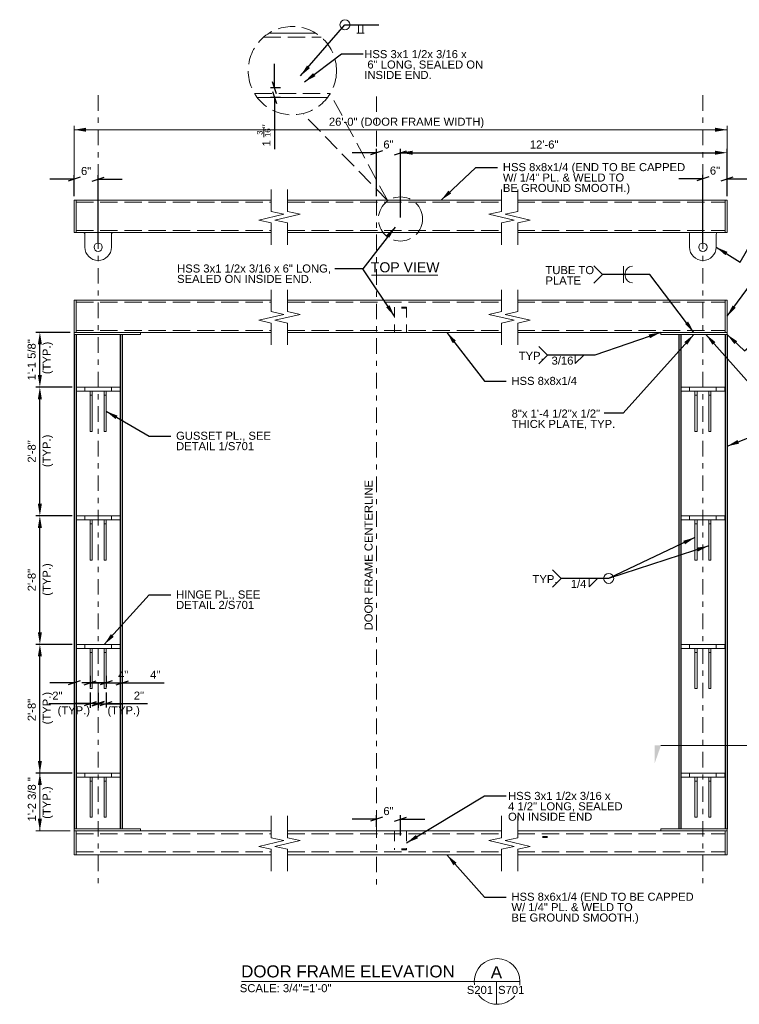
# Model space of a CAD drawing. Header units: inches. Extents: x 426 to 867, y -170 to 92.
# Tile 1 of 3: x 426 to 605, y -153 to 92. Entities that reach past the tile are written whole.
import ezdxf
from ezdxf.enums import TextEntityAlignment as Align

# ---------------------------------------------------------------- set-up
doc = ezdxf.new("R2010")
doc.units = ezdxf.units.IN
doc.header["$LTSCALE"] = 12
doc.header["$MEASUREMENT"] = 0
for name, pattern in [('DGN Style 2', [0.358262, 0.214957, -0.143305]), ('DGN Style 3', [0.501567, 0.358262, -0.143305]), ('DGN Style 5', [0.250784, 0.107479, -0.143305]), ('DGN Style 7', [0.716525, 0.322436, -0.143305, 0.107479, -0.143305])]:
    doc.linetypes.add(name, pattern=pattern)
for name, color, linetype, lineweight in [('G-ANN-TTLB', 7, 'Continuous', 0), ('G-ANNO-DIM', 1, 'Continuous', 0), ('G-ANNO-TEXT', 7, 'Continuous', 0), ('G-GRID-EXTR', 5, 'DGN Style 7', 0), ('S-BEAM-PRIM', 214, 'Continuous', 13), ('S-COLS-PRIM', 3, 'Continuous', 30), ('S-FSTN-MISC', 12, 'Continuous', 13)]:
    doc.layers.add(name, color=color, linetype=linetype, lineweight=lineweight)
doc.styles.add("1 2 1'-0", font='arial.ttf', dxfattribs={"height": 3})
doc.styles.add("3 4 1'-0", font='arial.ttf', dxfattribs={"height": 2})
doc.dimstyles.new("3 4 1'-0", dxfattribs={"dimtxt": 2, "dimasz": 3, "dimexe": 1, "dimexo": 1, "dimgap": 1, "dimtad": 1, "dimdec": 4, "dimzin": 11, "dimdsep": 46, "dimlunit": 4, "dimtxsty": "3 4 1'-0", "dimcen": 0.09, "dimadec": 4, "dimazin": 3, "dimtfac": 1, "dimtdec": 4, "dimtofl": 0, "dimtmove": 0, "dimatfit": 3, "dimfxl": 1, "dimfrac": 2, "dimtzin": 11, "dimarcsym": 0})

# ---------------------------------------------------------------- blocks, each defined once
blk = doc.blocks.new('BREAK LINE')
at = {"layer": 'G-ANNO-TEXT', "flags": 128}
blk.add_lwpolyline([(8.36, 9.2), (8.36, 8.47), (8.36, 6.43), (9.96, 6.07), (6.76, 5.34), (8.36, 4.97), (8.36, 2.2)], dxfattribs=at)
blk = doc.blocks.new('*U5')
at = {"layer": 'G-ANNO-TEXT'}
for p, q in [((-3.31, 3, 0), (-3.31, -0.19, 0)), ((3.31, 3, 0), (3.31, -0.19, 0))]:
    blk.add_line(p, q, dxfattribs=at)
blk.add_circle((0, -0.19, 0), 1.03, dxfattribs=at)
at = {"layer": 'G-ANNO-TEXT', "extrusion": (0, 0, -1)}
for centre, radius, start, end in [((3.81, 3, 0), 0.5, 90, 180), ((-3.81, 3, 0), 0.5, 0, 90), ((0, -0.19, 0), 3.31, 180, 0)]:
    blk.add_arc(centre, radius, start, end, dxfattribs=at)
blk = doc.blocks.new('*D7')
at = {"layer": 'Defpoints', "color": 0, "lineweight": 0, "transparency": 16777216}
for p in [(430.65, -63.39), (439.71, -63.39), (439.71, -95.39)]:
    blk.add_point(p, dxfattribs=at)
at = {"layer": 'G-ANNO-DIM', "color": 0, "lineweight": -2, "transparency": 16777216}
for p, q in [((438.71, -63.39), (429.65, -63.39)), ((430.65, -92.39), (430.65, -66.39)), ((438.71, -95.39), (429.65, -95.39))]:
    blk.add_line(p, q, dxfattribs=at)
at = {"layer": 'G-ANNO-DIM', "color": 0, "lineweight": 0, "transparency": 16777216}
for points in [[(430.15, -66.39), (431.15, -66.39), (430.65, -63.39)], [(430.15, -92.39), (431.15, -92.39), (430.65, -95.39)]]:
    blk.add_solid(points, dxfattribs=at)
at = {"layer": 'G-ANNO-DIM', "color": 0, "transparency": 16777216, "insert": (428.63, -79.7), "char_height": 2, "attachment_point": 5, "rotation": 90, "style": "3 4 1'-0"}
blk.add_mtext('2\'-8"', dxfattribs=at)
blk = doc.blocks.new('*D9')
at = {"layer": 'Defpoints', "color": 0, "lineweight": 0, "transparency": 16777216}
for p in [(430.65, -31.39), (439.71, -31.39), (439.71, -63.39)]:
    blk.add_point(p, dxfattribs=at)
at = {"layer": 'G-ANNO-DIM', "color": 0, "lineweight": -2, "transparency": 16777216}
for p, q in [((438.71, -31.39), (429.65, -31.39)), ((430.65, -60.39), (430.65, -34.39)), ((438.71, -63.39), (429.65, -63.39))]:
    blk.add_line(p, q, dxfattribs=at)
at = {"layer": 'G-ANNO-DIM', "color": 0, "lineweight": 0, "transparency": 16777216}
for points in [[(430.15, -34.39), (431.15, -34.39), (430.65, -31.39)], [(430.15, -60.39), (431.15, -60.39), (430.65, -63.39)]]:
    blk.add_solid(points, dxfattribs=at)
at = {"layer": 'G-ANNO-DIM', "color": 0, "transparency": 16777216, "insert": (428.63, -47.39), "char_height": 2, "attachment_point": 5, "rotation": 90, "style": "3 4 1'-0"}
blk.add_mtext('2\'-8"', dxfattribs=at)
blk = doc.blocks.new('*D11')
at = {"layer": 'Defpoints', "color": 0, "lineweight": 0, "transparency": 16777216}
for p in [(430.65, 0.61), (439.71, 0.61), (439.71, -31.39)]:
    blk.add_point(p, dxfattribs=at)
at = {"layer": 'G-ANNO-DIM', "color": 0, "lineweight": -2, "transparency": 16777216}
for p, q in [((438.71, 0.61), (429.65, 0.61)), ((430.65, -28.39), (430.65, -2.39)), ((438.71, -31.39), (429.65, -31.39))]:
    blk.add_line(p, q, dxfattribs=at)
at = {"layer": 'G-ANNO-DIM', "color": 0, "lineweight": 0, "transparency": 16777216}
for points in [[(430.15, -2.39), (431.15, -2.39), (430.65, 0.61)], [(430.15, -28.39), (431.15, -28.39), (430.65, -31.39)]]:
    blk.add_solid(points, dxfattribs=at)
at = {"layer": 'G-ANNO-DIM', "color": 0, "transparency": 16777216, "insert": (428.63, -15.39), "char_height": 2, "attachment_point": 5, "rotation": 90, "style": "3 4 1'-0"}
blk.add_mtext('2\'-8"', dxfattribs=at)
blk = doc.blocks.new('*D13')
at = {"layer": 'Defpoints', "color": 0, "lineweight": 0, "transparency": 16777216}
for p in [(430.65, 14.23), (439.15, 14.23), (439.71, 0.61)]:
    blk.add_point(p, dxfattribs=at)
at = {"layer": 'G-ANNO-DIM', "color": 0, "lineweight": -2, "transparency": 16777216}
for p, q in [((438.15, 14.23), (429.65, 14.23)), ((430.65, 3.61), (430.65, 11.23)), ((438.71, 0.61), (429.65, 0.61))]:
    blk.add_line(p, q, dxfattribs=at)
at = {"layer": 'G-ANNO-DIM', "color": 0, "lineweight": 0, "transparency": 16777216}
for points in [[(430.15, 11.23), (431.15, 11.23), (430.65, 14.23)], [(430.15, 3.61), (431.15, 3.61), (430.65, 0.61)]]:
    blk.add_solid(points, dxfattribs=at)
at = {"layer": 'G-ANNO-DIM', "color": 0, "transparency": 16777216, "insert": (428.61, 7.42), "char_height": 2, "attachment_point": 5, "rotation": 90, "style": "3 4 1'-0"}
blk.add_mtext('1\'-1 5/8"', dxfattribs=at)
blk = doc.blocks.new('*D21')
at = {"layer": 'Defpoints', "color": 0, "lineweight": 0, "transparency": 16777216}
for p in [(601.55, 58.93), (601.55, 47.12), (520.35, 41.81)]:
    blk.add_point(p, dxfattribs=at)
at = {"layer": 'G-ANNO-DIM', "color": 0, "lineweight": -2, "transparency": 16777216}
for p, q in [((520.35, 42.81), (520.35, 59.93)), ((523.35, 58.93), (598.55, 58.93)), ((601.55, 48.12), (601.55, 59.93))]:
    blk.add_line(p, q, dxfattribs=at)
at = {"layer": 'G-ANNO-DIM', "color": 0, "lineweight": 0, "transparency": 16777216}
for points in [[(523.35, 59.43), (523.35, 58.43), (520.35, 58.93)], [(598.55, 59.43), (598.55, 58.43), (601.55, 58.93)]]:
    blk.add_solid(points, dxfattribs=at)
at = {"layer": 'G-ANNO-DIM', "color": 0, "transparency": 16777216, "insert": (556.06, 60.96), "char_height": 2, "attachment_point": 5, "style": "3 4 1'-0"}
blk.add_mtext('12\'-6"', dxfattribs=at)
blk = doc.blocks.new('_Oblique_0.3')
at = {"color": 0, "linetype": 'ByBlock', "lineweight": -2}
for p, q in [((0, 0), (-1, 0)), ((0.5, 0.167), (-0.5, -0.167))]:
    blk.add_line(p, q, dxfattribs=at)
blk = doc.blocks.new('*D23')
at = {"layer": 'Defpoints', "color": 0, "lineweight": 0, "transparency": 16777216}
for p in [(445.15, -74.42), (447.12, -74.39), (447.12, -78.12)]:
    blk.add_point(p, dxfattribs=at)
at = {"layer": 'G-ANNO-DIM', "color": 0, "lineweight": -2, "transparency": 16777216}
for p, q in [((445.15, -75.42), (445.15, -79.12)), ((447.12, -75.39), (447.12, -79.12)), ((442.15, -78.12), (439.15, -78.12)), ((450.12, -78.12), (457.45, -78.12))]:
    blk.add_line(p, q, dxfattribs=at)
at = {"layer": 'G-ANNO-DIM', "color": 0, "lineweight": -2, "transparency": 16777216, "xscale": 3, "yscale": 3, "zscale": 3}
blk.add_blockref('_Oblique_0.3', (445.15, -78.12), dxfattribs=at)
at = {"layer": 'G-ANNO-DIM', "color": 0, "lineweight": -2, "transparency": 16777216, "xscale": 3, "yscale": 3, "zscale": 3, "rotation": 180}
blk.add_blockref('_Oblique_0.3', (447.12, -78.12), dxfattribs=at)
at = {"layer": 'G-ANNO-DIM', "color": 0, "transparency": 16777216, "insert": (455.28, -76.12), "char_height": 2, "attachment_point": 5, "style": "3 4 1'-0"}
blk.add_mtext('2"', dxfattribs=at)
blk = doc.blocks.new('*D25')
at = {"layer": 'Defpoints', "color": 0, "lineweight": 0, "transparency": 16777216}
for p in [(443.18, -74.39), (445.15, -74.4), (443.18, -78.14)]:
    blk.add_point(p, dxfattribs=at)
at = {"layer": 'G-ANNO-DIM', "color": 0, "lineweight": -2, "transparency": 16777216}
for p, q in [((443.18, -75.39), (443.18, -79.14)), ((445.15, -75.4), (445.15, -79.14)), ((440.18, -78.14), (432.85, -78.14)), ((448.15, -78.14), (451.15, -78.14))]:
    blk.add_line(p, q, dxfattribs=at)
at = {"layer": 'G-ANNO-DIM', "color": 0, "lineweight": -2, "transparency": 16777216, "xscale": 3, "yscale": 3, "zscale": 3}
blk.add_blockref('_Oblique_0.3', (443.18, -78.14), dxfattribs=at)
at = {"layer": 'G-ANNO-DIM', "color": 0, "lineweight": -2, "transparency": 16777216, "xscale": 3, "yscale": 3, "zscale": 3, "rotation": 180}
blk.add_blockref('_Oblique_0.3', (445.15, -78.14), dxfattribs=at)
at = {"layer": 'G-ANNO-DIM', "color": 0, "transparency": 16777216, "insert": (435.01, -76.14), "char_height": 2, "attachment_point": 5, "style": "3 4 1'-0"}
blk.add_mtext('2"', dxfattribs=at)
blk = doc.blocks.new('*D27')
at = {"layer": 'Defpoints', "color": 0, "lineweight": 0, "transparency": 16777216}
for p in [(447.12, -70.19), (451.15, -70.19), (451.15, -72.93)]:
    blk.add_point(p, dxfattribs=at)
at = {"layer": 'G-ANNO-DIM', "color": 0, "lineweight": -2, "transparency": 16777216}
for p, q in [((444.12, -72.93), (441.12, -72.93)), ((447.12, -71.19), (447.12, -73.93)), ((451.15, -71.19), (451.15, -73.93)), ((454.15, -72.93), (461.53, -72.93))]:
    blk.add_line(p, q, dxfattribs=at)
at = {"layer": 'G-ANNO-DIM', "color": 0, "lineweight": -2, "transparency": 16777216, "xscale": 3, "yscale": 3, "zscale": 3}
blk.add_blockref('_Oblique_0.3', (447.12, -72.93), dxfattribs=at)
at = {"layer": 'G-ANNO-DIM', "color": 0, "lineweight": -2, "transparency": 16777216, "xscale": 3, "yscale": 3, "zscale": 3, "rotation": 180}
blk.add_blockref('_Oblique_0.3', (451.15, -72.93), dxfattribs=at)
at = {"layer": 'G-ANNO-DIM', "color": 0, "transparency": 16777216, "insert": (459.34, -70.93), "char_height": 2, "attachment_point": 5, "style": "3 4 1'-0"}
blk.add_mtext('4"', dxfattribs=at)
blk = doc.blocks.new('*D29')
at = {"layer": 'Defpoints', "color": 0, "lineweight": 0, "transparency": 16777216}
for p in [(439.15, -70.19), (443.18, -70.19), (443.18, -72.93)]:
    blk.add_point(p, dxfattribs=at)
at = {"layer": 'G-ANNO-DIM', "color": 0, "lineweight": -2, "transparency": 16777216}
for p, q in [((436.15, -72.93), (433.15, -72.93)), ((439.15, -71.19), (439.15, -73.93)), ((443.18, -71.19), (443.18, -73.93)), ((446.18, -72.93), (453.56, -72.93))]:
    blk.add_line(p, q, dxfattribs=at)
at = {"layer": 'G-ANNO-DIM', "color": 0, "lineweight": -2, "transparency": 16777216, "xscale": 3, "yscale": 3, "zscale": 3}
blk.add_blockref('_Oblique_0.3', (439.15, -72.93), dxfattribs=at)
at = {"layer": 'G-ANNO-DIM', "color": 0, "lineweight": -2, "transparency": 16777216, "xscale": 3, "yscale": 3, "zscale": 3, "rotation": 180}
blk.add_blockref('_Oblique_0.3', (443.18, -72.93), dxfattribs=at)
at = {"layer": 'G-ANNO-DIM', "color": 0, "transparency": 16777216, "insert": (451.37, -70.93), "char_height": 2, "attachment_point": 5, "style": "3 4 1'-0"}
blk.add_mtext('4"', dxfattribs=at)
blk = doc.blocks.new('all_around')
at = {"layer": 'G-ANNO-TEXT'}
blk.add_circle((0, 0), 0.0625, dxfattribs=at)
blk = doc.blocks.new('*D40')
at = {"layer": 'Defpoints', "color": 0, "lineweight": 0, "transparency": 16777216}
for p in [(601.55, 52.45), (601.55, 47.12), (595.55, 35.43)]:
    blk.add_point(p, dxfattribs=at)
at = {"layer": 'G-ANNO-DIM', "color": 0, "lineweight": -2, "transparency": 16777216}
for p, q in [((592.55, 52.45), (589.55, 52.45)), ((595.55, 36.43), (595.55, 53.45)), ((601.55, 48.12), (601.55, 53.45)), ((604.55, 52.45), (607.55, 52.45))]:
    blk.add_line(p, q, dxfattribs=at)
at = {"layer": 'G-ANNO-DIM', "color": 0, "lineweight": -2, "transparency": 16777216, "xscale": 3, "yscale": 3, "zscale": 3}
blk.add_blockref('_Oblique_0.3', (595.55, 52.45), dxfattribs=at)
at = {"layer": 'G-ANNO-DIM', "color": 0, "lineweight": -2, "transparency": 16777216, "xscale": 3, "yscale": 3, "zscale": 3, "rotation": 180}
blk.add_blockref('_Oblique_0.3', (601.55, 52.45), dxfattribs=at)
at = {"layer": 'G-ANNO-DIM', "color": 0, "transparency": 16777216, "insert": (598.55, 54.47), "char_height": 2, "attachment_point": 5, "style": "3 4 1'-0"}
blk.add_mtext('6"', dxfattribs=at)
blk = doc.blocks.new('*D42')
at = {"layer": 'Defpoints', "color": 0, "lineweight": 0, "transparency": 16777216}
for p in [(439.15, 52.35), (439.15, 47.12), (445.15, 35.43)]:
    blk.add_point(p, dxfattribs=at)
at = {"layer": 'G-ANNO-DIM', "color": 0, "lineweight": -2, "transparency": 16777216}
for p, q in [((436.15, 52.35), (433.15, 52.35)), ((439.15, 48.12), (439.15, 53.35)), ((445.15, 36.43), (445.15, 53.35)), ((448.15, 52.35), (451.15, 52.35))]:
    blk.add_line(p, q, dxfattribs=at)
at = {"layer": 'G-ANNO-DIM', "color": 0, "lineweight": -2, "transparency": 16777216, "xscale": 3, "yscale": 3, "zscale": 3}
blk.add_blockref('_Oblique_0.3', (439.15, 52.35), dxfattribs=at)
at = {"layer": 'G-ANNO-DIM', "color": 0, "lineweight": -2, "transparency": 16777216, "xscale": 3, "yscale": 3, "zscale": 3, "rotation": 180}
blk.add_blockref('_Oblique_0.3', (445.15, 52.35), dxfattribs=at)
at = {"layer": 'G-ANNO-DIM', "color": 0, "transparency": 16777216, "insert": (442.15, 54.37), "char_height": 2, "attachment_point": 5, "style": "3 4 1'-0"}
blk.add_mtext('6"', dxfattribs=at)
blk = doc.blocks.new('*D44')
at = {"layer": 'Defpoints', "color": 0, "lineweight": 0, "transparency": 16777216}
for p in [(491.5, 75.05), (488.98, 72.68), (491.5, 72.68)]:
    blk.add_point(p, dxfattribs=at)
at = {"layer": 'G-ANNO-DIM', "color": 0, "lineweight": -2, "transparency": 16777216}
for p, q in [((488.98, 78.05), (488.98, 81.05)), ((490.5, 75.05), (487.98, 75.05)), ((490.5, 72.68), (487.98, 72.68)), ((488.98, 69.68), (488.98, 59.82))]:
    blk.add_line(p, q, dxfattribs=at)
at = {"layer": 'G-ANNO-DIM', "color": 0, "lineweight": -2, "transparency": 16777216, "xscale": 3, "yscale": 3, "zscale": 3}
for p, rotation in [((488.98, 75.05), 270), ((488.98, 72.68), 90)]:
    blk.add_blockref('_Oblique_0.3', p, dxfattribs=dict(at, rotation=rotation))
at = {"layer": 'G-ANNO-DIM', "color": 0, "transparency": 16777216, "insert": (486.32, 63.25), "char_height": 2, "attachment_point": 5, "rotation": 90, "style": "3 4 1'-0"}
blk.add_mtext('1 {\\H0.7x;\\A1;\\S3/16;}"', dxfattribs=at)
blk = doc.blocks.new('*D54')
at = {"layer": 'Defpoints', "color": 0, "lineweight": 0, "transparency": 16777216}
for p in [(514.35, 58.93), (514.35, 47.12), (520.35, 41.81)]:
    blk.add_point(p, dxfattribs=at)
at = {"layer": 'G-ANNO-DIM', "color": 0, "lineweight": -2, "transparency": 16777216}
for p, q in [((511.35, 58.93), (508.35, 58.93)), ((514.35, 48.12), (514.35, 59.93)), ((520.35, 42.81), (520.35, 59.93)), ((523.35, 58.93), (526.35, 58.93))]:
    blk.add_line(p, q, dxfattribs=at)
at = {"layer": 'G-ANNO-DIM', "color": 0, "lineweight": -2, "transparency": 16777216, "xscale": 3, "yscale": 3, "zscale": 3}
blk.add_blockref('_Oblique_0.3', (514.35, 58.93), dxfattribs=at)
at = {"layer": 'G-ANNO-DIM', "color": 0, "lineweight": -2, "transparency": 16777216, "xscale": 3, "yscale": 3, "zscale": 3, "rotation": 180}
blk.add_blockref('_Oblique_0.3', (520.35, 58.93), dxfattribs=at)
at = {"layer": 'G-ANNO-DIM', "color": 0, "transparency": 16777216, "insert": (517.35, 60.96), "char_height": 2, "attachment_point": 5, "style": "3 4 1'-0"}
blk.add_mtext('6"', dxfattribs=at)
blk = doc.blocks.new('*D56')
at = {"layer": 'Defpoints', "color": 0, "lineweight": 0, "transparency": 16777216}
for p in [(520.35, -106.88), (514.35, -109.77), (520.35, -111.94)]:
    blk.add_point(p, dxfattribs=at)
at = {"layer": 'G-ANNO-DIM', "color": 0, "lineweight": -2, "transparency": 16777216}
for p, q in [((511.35, -106.88), (508.35, -106.88)), ((514.35, -108.77), (514.35, -105.88)), ((520.35, -110.94), (520.35, -105.88)), ((523.35, -106.88), (526.35, -106.88))]:
    blk.add_line(p, q, dxfattribs=at)
at = {"layer": 'G-ANNO-DIM', "color": 0, "lineweight": -2, "transparency": 16777216, "xscale": 3, "yscale": 3, "zscale": 3}
blk.add_blockref('_Oblique_0.3', (514.35, -106.88), dxfattribs=at)
at = {"layer": 'G-ANNO-DIM', "color": 0, "lineweight": -2, "transparency": 16777216, "xscale": 3, "yscale": 3, "zscale": 3, "rotation": 180}
blk.add_blockref('_Oblique_0.3', (520.35, -106.88), dxfattribs=at)
at = {"layer": 'G-ANNO-DIM', "color": 0, "transparency": 16777216, "insert": (517.35, -104.86), "char_height": 2, "attachment_point": 5, "style": "3 4 1'-0"}
blk.add_mtext('6"', dxfattribs=at)

msp = doc.modelspace()

# ---------------------------------------------------------------- linework, layer by layer
at = {"layer": 'G-ANN-TTLB', "color": 7, "linetype": 'Continuous', "lineweight": 13}
msp.add_line((480.75424, -147.23581, -3.51967), (550.05438, -147.23581, -3.51967), dxfattribs=at)
at = {"layer": 'G-ANN-TTLB', "color": 7, "linetype": 'Continuous', "lineweight": 0}
for radius, start, end in [(5.68325, 0, 180), (5.68426, 180, 188.8691645), (5.68426, 350.56955, 0), (5.68426, 215.7518704, 321.0245309)]:
    msp.add_arc((544.37114, -147.23581, -3.51967), radius, start, end, dxfattribs=at)
at = {"layer": 'G-ANNO-DIM'}
for p, q in [((439.14672, 48.11806), (439.14672, 65.64798)), ((601.54961, 64.64798), (439.14672, 64.64798)), ((601.54961, 48.11806), (601.54961, 65.64798)), ((438.70922, -95.39097), (429.64752, -95.39097)), ((430.64752, -93.95193), (430.64752, -95.39097)), ((430.64752, -95.39097), (430.64752, -109.76597)), ((438.14672, -109.76597), (429.64752, -109.76597))]:
    msp.add_line(p, q, dxfattribs=at)
for points in [[(442.14672, 64.14798), (439.14672, 64.64798), (442.14672, 65.14798)], [(431.14752, -106.76597), (430.64752, -109.76597), (430.14752, -106.76597)]]:
    msp.add_solid(points, dxfattribs=at)
at = {"layer": 'G-ANNO-DIM', "extrusion": (0, 0, -1)}
for points in [[(-598.54961, 65.14798), (-601.54961, 64.64798), (-598.54961, 64.14798)], [(-430.14752, -98.39097), (-430.64752, -95.39097), (-431.14752, -98.39097)]]:
    msp.add_solid(points, dxfattribs=at)
at = {"layer": 'G-ANNO-TEXT'}
for p, q in [((509.85974, 88.6415), (509.85974, 90.7766)), ((510.93656, 88.6415), (510.93656, 90.7766)), ((509.49458, 88.6415), (511.33733, 88.6415)), ((439.14672, 39.11806), (439.14672, 47.11806)), ((439.64672, 39.11806), (439.64672, 47.11806)), ((601.04961, 39.11806), (601.04961, 47.11806)), ((601.54961, 39.11806), (601.54961, 47.11806)), ((570.60808, 28.62693), (568.4557, 30.77931)), ((575.80635, 30.69186), (575.80635, 28.62693)), ((513.10702, 28.49291), (529.59059, 28.49291)), ((570.60808, 28.62693), (568.4557, 26.47455)), ((575.80635, 26.56201), (575.80635, 28.62693)), ((576.25075, 28.94186), (576.25075, 28.62693)), ((576.25075, 28.31201), (576.25075, 28.62693)), ((439.14672, 14.23403), (439.14672, 22.23403)), ((439.14672, 22.23403), (488.22194, 22.23403)), ((439.64672, 14.23403), (439.64672, 22.23403)), ((601.04961, 14.23403), (601.04961, 22.23403)), ((601.54961, 14.23403), (601.54961, 22.23403)), ((556.89635, 8.57125), (554.74396, 10.72363)), ((556.89635, 8.57125), (554.74396, 6.41887)), ((563.81854, 6.47388), (565.92602, 8.54254)), ((563.81854, 8.53881), (563.81854, 6.47388)), ((560.33513, -46.97257), (558.18275, -44.82019)), ((560.33513, -46.97257), (558.18275, -49.12495)), ((567.25733, -49.06994), (569.3648, -47.00128)), ((567.25733, -47.00501), (567.25733, -49.06994)), ((439.14672, -109.76597), (439.14672, -115.76597)), ((439.64672, -109.76597), (439.64672, -115.76597)), ((601.04961, -109.76597), (601.04961, -115.76597)), ((601.04961, -109.76597), (601.04961, -115.76597)), ((601.54961, -109.76597), (601.54961, -115.76597)), ((601.54961, -109.76597), (601.54961, -115.76597)), ((544.19605, -147.23581, 3.5197), (544.19605, -152.91737, 3.5197))]:
    msp.add_line(p, q, dxfattribs=at)
at = {"layer": 'G-ANNO-TEXT', "linetype": 'DGN Style 3'}
for p, q in [((486.28931, 87.67804), (500.60019, 87.67804)), ((484.03689, 73.67804), (502.85262, 73.67804)), ((517.15431, 46.93776), (502.8532, 73.67901)), ((517.15431, 46.93776), (496.09063, 68.68595)), ((439.64672, 46.61806), (488.22194, 46.61806)), ((492.22194, 46.61806), (545.47439, 46.61806)), ((549.47439, 46.61806), (601.04961, 46.61806)), ((439.64672, 39.61806), (488.22194, 39.61806)), ((492.22194, 39.61806), (545.47439, 39.61806)), ((549.47439, 39.61806), (601.04961, 39.61806)), ((492.22194, 21.73403), (545.47439, 21.73403)), ((549.47439, 21.73403), (601.04961, 21.73403)), ((439.64672, 14.73403), (488.22194, 14.73403)), ((492.22194, 14.73403), (545.47439, 14.73403)), ((549.47439, 14.73403), (601.04961, 14.73403)), ((439.64672, -110.51597), (488.22194, -110.51597)), ((492.22194, -110.51597), (545.47439, -110.51597)), ((549.47439, -110.51597), (601.04961, -110.51597)), ((439.64672, -115.01597), (488.22194, -115.01597)), ((492.22194, -115.01597), (545.47439, -115.01597)), ((549.47439, -115.01597), (601.04961, -115.01597))]:
    msp.add_line(p, q, dxfattribs=at)
at = {"layer": 'G-ANNO-TEXT', "linetype": 'DGN Style 2'}
for p, q in [((518.84816, 20.48403), (518.84816, 14.23403)), ((521.84816, 20.48403), (521.84816, 14.23403)), ((518.84816, -109.76597), (518.84816, -114.51597)), ((521.84816, -109.76597), (521.84816, -114.51597))]:
    msp.add_line(p, q, dxfattribs=at)
at = {"layer": 'G-ANNO-TEXT', "linetype": 'DGN Style 5'}
for p, q in [((521.84816, 20.48403, -0.00002), (518.84816, 20.48403, -0.00002)), ((521.84816, 20.23403, -0.00002), (518.84816, 20.23403, -0.00002)), ((556.90859, -111.15231, -0.00002), (553.90859, -111.15231, -0.00002)), ((556.90859, -111.40231, -0.00002), (553.90859, -111.40231, -0.00002)), ((521.84816, -114.26597, -0.00002), (518.84816, -114.26597, -0.00002)), ((521.84816, -114.51597, -0.00002), (518.84816, -114.51597, -0.00002))]:
    msp.add_line(p, q, dxfattribs=at)
at = {"layer": 'G-ANNO-TEXT', "color": 7, "linetype": 'Continuous', "lineweight": 0}
msp.add_line((624.01889, -88.52542), (585.1163, -88.52542), dxfattribs=at)
at = {"layer": 'G-ANNO-TEXT', "flags": 128}
for points in [[(439.14672, 14.23403), (439.14672, 13.73403), (455.64672, 13.73403)], [(455.64672, 13.73403), (455.64672, 14.23403), (439.14672, 14.23403)], [(601.54961, 14.23403), (601.54961, 13.73403), (585.04961, 13.73403)], [(585.04961, 13.73403), (585.04961, 14.23403), (601.54961, 14.23403)], [(439.14672, -109.76597), (439.14672, -109.26597), (455.64672, -109.26597)], [(455.64672, -109.26597), (455.64672, -109.76597), (439.14672, -109.76597)], [(585.04961, -109.76597), (585.04961, -109.26597), (601.54961, -109.26597)], [(601.54961, -109.26597), (601.54961, -109.76597), (585.04961, -109.76597)], [(601.54961, -109.76597), (601.54961, -109.26597), (585.04961, -109.26597)], [(585.04961, -109.26597), (585.04961, -109.76597), (601.54961, -109.76597)]]:
    msp.add_lwpolyline(points, dxfattribs=at)
at = {"layer": 'G-ANNO-TEXT', "linetype": 'DGN Style 3'}
for centre, radius in [((493.44475, 79.34563), 10.98314), ((520.32196, 42.45185), 5.49157)]:
    msp.add_circle(centre, radius, dxfattribs=at)
at = {"layer": 'G-ANNO-TEXT'}
msp.add_arc((578.00075, 28.94186), 1.75, 90, 180, dxfattribs=at)
at = {"layer": 'G-ANNO-TEXT', "extrusion": (0, 0, -1)}
msp.add_arc((-578.00075, 28.31201), 1.75, 270, 0, dxfattribs=at)
at = {"layer": 'G-ANNO-TEXT'}
msp.add_solid([(601.54961, 13.73403), (603.38739, 11.3107), (604.074, 12.03773)], dxfattribs=at)
at = {"layer": 'G-ANNO-TEXT', "color": 7, "linetype": 'Continuous', "lineweight": 13, "extrusion": (0, 0, -1)}
msp.add_solid([(-583.52633, -88.52542), (-583.52633, -93.04164), (-585.1163, -88.52542)], dxfattribs=at)
at = {"layer": 'G-GRID-EXTR'}
for p, q in [((445.14672, 73.24438), (445.14672, -123.47326)), ((514.34816, 72.94929), (514.34816, -123.76836)), ((595.54961, 73.24438), (595.54961, -123.47326))]:
    msp.add_line(p, q, dxfattribs=at)
at = {"layer": 'S-BEAM-PRIM'}
for p, q in [((487.65377, 88.67804), (499.23573, 88.67804)), ((484.71705, 72.67804), (502.17245, 72.67804)), ((439.14672, 47.11806), (488.22194, 47.11806)), ((492.22194, 47.11806), (545.47439, 47.11806)), ((549.47439, 47.11806), (601.54961, 47.11806)), ((439.14672, 39.11806), (488.22194, 39.11806)), ((492.22194, 39.11806), (545.47439, 39.11806)), ((549.47439, 39.11806), (601.54961, 39.11806)), ((492.22194, 22.23403), (545.47439, 22.23403)), ((549.47439, 22.23403), (601.54961, 22.23403)), ((439.14672, 14.23403), (488.22194, 14.23403)), ((492.22194, 14.23403), (545.47439, 14.23403)), ((549.47439, 14.23403), (601.54961, 14.23403)), ((439.14672, -109.76597), (488.22194, -109.76597)), ((492.22194, -109.76597), (545.47439, -109.76597)), ((549.47439, -109.76597), (601.54961, -109.76597)), ((439.14672, -115.76597), (488.22194, -115.76597)), ((492.22194, -115.76597), (545.47439, -115.76597)), ((549.47439, -115.76597), (601.54961, -115.76597))]:
    msp.add_line(p, q, dxfattribs=at)
at = {"layer": 'S-BEAM-PRIM', "linetype": 'DGN Style 3'}
msp.add_line((439.64672, 21.73403), (488.22194, 21.73403), dxfattribs=at)
at = {"layer": 'S-COLS-PRIM'}
for p, q in [((439.14672, 13.73403), (439.14672, -109.26597)), ((439.64672, 13.73403), (439.64672, -109.26597)), ((450.64672, 13.73403), (450.64672, -109.26597)), ((451.14672, 13.73403), (451.14672, -109.26597)), ((589.54961, 13.73403), (589.54961, -109.26597)), ((590.04961, 13.73403), (590.04961, -109.26597)), ((601.04961, 13.73403), (601.04961, -109.26597)), ((601.54961, 13.73403), (601.54961, -109.26597))]:
    msp.add_line(p, q, dxfattribs=at)
at = {"layer": 'S-FSTN-MISC'}
for p, q in [((450.58422, 0.60903), (439.70922, 0.60903)), ((439.70922, 0.60903), (439.70922, -0.39097)), ((441.83422, 0.60903), (441.83422, -0.39097)), ((448.45922, 0.60903), (448.45922, -0.39097)), ((450.58422, -0.39097), (450.58422, 0.60903)), ((590.11211, 0.60903), (600.98711, 0.60903)), ((590.11211, -0.39097), (590.11211, 0.60903)), ((592.23711, 0.60903), (592.23711, -0.39097)), ((598.86211, 0.60903), (598.86211, -0.39097)), ((600.98711, 0.60903), (600.98711, -0.39097)), ((450.58422, -0.39097), (439.70922, -0.39097)), ((443.17797, -1.39097), (443.67797, -1.39097)), ((447.11547, -1.39097), (446.61547, -1.39097)), ((590.11211, -0.39097), (600.98711, -0.39097)), ((593.58086, -1.39097), (594.08086, -1.39097)), ((597.51836, -1.39097), (597.01836, -1.39097)), ((450.58422, -31.39097), (439.70922, -31.39097)), ((439.70922, -31.39097), (439.70922, -32.39097)), ((441.83422, -31.39097), (441.83422, -32.39097)), ((448.45922, -31.39097), (448.45922, -32.39097)), ((450.58422, -32.39097), (450.58422, -31.39097)), ((590.11211, -31.39097), (600.98711, -31.39097)), ((590.11211, -32.39097), (590.11211, -31.39097)), ((592.23711, -31.39097), (592.23711, -32.39097)), ((598.86211, -31.39097), (598.86211, -32.39097)), ((600.98711, -31.39097), (600.98711, -32.39097)), ((450.58422, -32.39097), (439.70922, -32.39097)), ((443.17797, -33.39097), (443.67797, -33.39097)), ((447.11547, -33.39097), (446.61547, -33.39097)), ((590.11211, -32.39097), (600.98711, -32.39097)), ((593.58086, -33.39097), (594.08086, -33.39097)), ((597.51836, -33.39097), (597.01836, -33.39097)), ((450.58422, -63.39097), (439.70922, -63.39097)), ((439.70922, -63.39097), (439.70922, -64.39097)), ((441.83422, -63.39097), (441.83422, -64.39097)), ((448.45922, -63.39097), (448.45922, -64.39097)), ((450.58422, -64.39097), (450.58422, -63.39097)), ((590.11211, -63.39097), (600.98711, -63.39097)), ((590.11211, -64.39097), (590.11211, -63.39097)), ((592.23711, -63.39097), (592.23711, -64.39097)), ((598.86211, -63.39097), (598.86211, -64.39097)), ((600.98711, -63.39097), (600.98711, -64.39097)), ((450.58422, -64.39097), (439.70922, -64.39097)), ((443.17797, -65.39097), (443.67797, -65.39097)), ((447.11547, -65.39097), (446.61547, -65.39097)), ((590.11211, -64.39097), (600.98711, -64.39097)), ((593.58086, -65.39097), (594.08086, -65.39097)), ((597.51836, -65.39097), (597.01836, -65.39097)), ((450.58422, -95.39097), (439.70922, -95.39097)), ((439.70922, -95.39097), (439.70922, -96.39097)), ((441.83422, -95.39097), (441.83422, -96.39097)), ((448.45922, -95.39097), (448.45922, -96.39097)), ((450.58422, -96.39097), (450.58422, -95.39097)), ((590.11211, -95.39097), (600.98711, -95.39097)), ((590.11211, -96.39097), (590.11211, -95.39097)), ((592.23711, -95.39097), (592.23711, -96.39097)), ((598.86211, -95.39097), (598.86211, -96.39097)), ((600.98711, -95.39097), (600.98711, -96.39097)), ((450.58422, -96.39097), (439.70922, -96.39097)), ((443.17797, -97.39097), (443.67797, -97.39097)), ((447.11547, -97.39097), (446.61547, -97.39097)), ((590.11211, -96.39097), (600.98711, -96.39097)), ((593.58086, -97.39097), (594.08086, -97.39097)), ((597.51836, -97.39097), (597.01836, -97.39097))]:
    msp.add_line(p, q, dxfattribs=at)
for points in [[(443.17797, -0.39097), (443.17797, -10.39097), (443.67797, -10.39097), (443.67797, -0.39097)], [(447.11547, -0.39097), (447.11547, -10.39097), (446.61547, -10.39097), (446.61547, -0.39097)], [(593.58086, -0.39097), (593.58086, -10.39097), (594.08086, -10.39097), (594.08086, -0.39097)], [(597.51836, -0.39097), (597.51836, -10.39097), (597.01836, -10.39097), (597.01836, -0.39097)], [(443.17797, -32.39097), (443.17797, -42.39097), (443.67797, -42.39097), (443.67797, -32.39097)], [(447.11547, -32.39097), (447.11547, -42.39097), (446.61547, -42.39097), (446.61547, -32.39097)], [(593.58086, -32.39097), (593.58086, -42.39097), (594.08086, -42.39097), (594.08086, -32.39097)], [(597.51836, -32.39097), (597.51836, -42.39097), (597.01836, -42.39097), (597.01836, -32.39097)], [(443.17797, -64.39097), (443.17797, -74.39097), (443.67797, -74.39097), (443.67797, -64.39097)], [(447.11547, -64.39097), (447.11547, -74.39097), (446.61547, -74.39097), (446.61547, -64.39097)], [(593.58086, -64.39097), (593.58086, -74.39097), (594.08086, -74.39097), (594.08086, -64.39097)], [(597.51836, -64.39097), (597.51836, -74.39097), (597.01836, -74.39097), (597.01836, -64.39097)], [(443.17797, -96.39097), (443.17797, -106.39097), (443.67797, -106.39097), (443.67797, -96.39097)], [(447.11547, -96.39097), (447.11547, -106.39097), (446.61547, -106.39097), (446.61547, -96.39097)], [(593.58086, -96.39097), (593.58086, -106.39097), (594.08086, -106.39097), (594.08086, -96.39097)], [(597.51836, -96.39097), (597.51836, -106.39097), (597.01836, -106.39097), (597.01836, -96.39097)]]:
    msp.add_3dface(points, dxfattribs=at)

# ---------------------------------------------------------------- block references
at = {"layer": 'G-ANNO-TEXT', "xscale": 20, "yscale": 20, "zscale": 20}
for p in [(506.5316, 90.7766), (572.10481, -46.97257)]:
    msp.add_blockref('all_around', p, dxfattribs=at)
at = {"layer": 'G-ANNO-TEXT', "xscale": 1.960423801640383, "yscale": 1.960423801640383}
for p in [(471.82363, 31.70793), (475.82363, 31.70793), (471.82363, 6.8239), (475.82363, 6.8239), (471.82363, -124.10753), (475.82363, -124.10753)]:
    msp.add_blockref('BREAK LINE', p, dxfattribs=at)
at = {"layer": 'G-ANNO-TEXT', "extrusion": (0, 0, -1), "xscale": 1.960423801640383, "yscale": 1.960423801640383}
for p in [(-561.87269, 31.70793), (-565.87269, 31.70793), (-561.87269, 6.8239), (-565.87269, 6.8239), (-561.87269, -124.10753), (-565.87269, -124.10753)]:
    msp.add_blockref('BREAK LINE', p, dxfattribs=at)
at = {"layer": 'G-ANNO-TEXT', "extrusion": (0, 0, -1)}
msp.add_blockref('*U5', (-445.14672, 35.61806, -0.00002), dxfattribs=at)
at = {"layer": 'G-ANNO-TEXT'}
msp.add_blockref('*U5', (595.5496, 35.61806, 0.00002), dxfattribs=at)

# ---------------------------------------------------------------- texts
at = {"layer": 'G-ANN-TTLB', "color": 7, "linetype": 'Continuous', "lineweight": 13, "style": "1 2 1'-0"}
msp.add_text('DOOR FRAME ELEVATION', height=3, dxfattribs=at).set_placement((480.71895, -146.22543, -3.51967))
at = {"layer": 'G-ANN-TTLB', "color": 7, "linetype": 'Continuous', "lineweight": 0, "style": "3 4 1'-0"}
for s, p in [('S201', (540.09122, -150.33872, -3.51967)), ('S701', (547.87737, -150.33872, -3.51967))]:
    msp.add_text(s, height=2, dxfattribs=at).set_placement(p, align=Align.CENTER)
at = {"layer": 'G-ANN-TTLB', "color": 7, "linetype": 'Continuous', "lineweight": 0, "line_spacing_factor": 0.72}
for s, insert, char_height, attachment_point, style in [('\\fArial|b0|i0|c00|p39;A', (544.19605, -144.93514, -3.51967), 3, 5, "1 2 1'-0"), ('\\fArial|b0|i0|c00|p39;SCALE: 3/4"=1\'-0"', (491.77283, -149.93475, -3.51967), 2, 8, "3 4 1'-0")]:
    msp.add_mtext(s, dxfattribs=dict(at, insert=insert, char_height=char_height, attachment_point=attachment_point, style=style))
at = {"layer": 'G-ANNO-DIM', "color": 7, "linetype": 'Continuous', "style": "3 4 1'-0"}
msp.add_text(' 26\'-0" (DOOR FRAME WIDTH)', height=2, dxfattribs=at).set_placement((521.45513, 66.64798), align=Align.MIDDLE_CENTER)
msp.add_text('1\'-2 3/8 "', height=2, rotation=90, dxfattribs=at).set_placement((428.64752, -101.91047), align=Align.MIDDLE_CENTER)
at = {"layer": 'G-ANNO-TEXT', "color": 7, "attachment_point": 1, "style": "3 4 1'-0"}
for s, insert, char_height, line_spacing_factor in [('HSS 3x1 1/2x 3/16 x\\P 6" LONG, SEALED ON\\PINSIDE END.', (511.32823, 84.45934), 2, 0.776524), ('HSS 8x8x1/4 (END TO BE CAPPED \\PW/ 1/4" PL. & WELD TO \\PBE GROUND SMOOTH.)', (545.80283, 56.351), 2, 0.776524), ('HSS 3x1 1/2x 3/16 x 6" LONG,\\PSEALED ON INSIDE END.', (464.78106, 31.12946), 2, 0.776524), ('TOP VIEW', (512.96198, 31.68029), 2.5, 0.6), ('TUBE TO\\PPLATE', (556.38507, 30.73204), 2, 0.776524), ('TYP.', (549.73996, 9.39885), 2, 0.6), ('3/16', (557.90502, 8.21841), 2, 0.6), ('HSS 8x8x1/4', (547.92902, 3.17306), 2, 0.6), ('8"x 1\'-4 1/2"x 1/2" \\PTHICK PLATE, TYP.', (547.97969, -4.95449), 2, 0.776524), ('GUSSET PL., SEE \\PDETAIL 1/S701', (464.52379, -10.47795), 2, 0.776524), ('TYP.', (553.17875, -46.14497), 2, 0.6), ('1/4', (562.68274, -47.32541), 2, 0.6), ('HINGE PL., SEE \\PDETAIL 2/S701', (464.52379, -49.96713), 2, 0.776524), ('(TYP.)', (435.05639, -78.7784), 2, 0.6), ('(TYP.)', (447.46005, -78.7784), 2, 0.6), ('HSS 3x1 1/2x 3/16 x \\P4 1/2" LONG, SEALED \\PON INSIDE END', (547.09434, -100.07266), 2, 0.776524), ('HSS 8x6x1/4 (END TO BE CAPPED \\PW/ 1/4" PL. & WELD TO \\PBE GROUND SMOOTH.)', (547.92902, -125.15943), 2, 0.776524)]:
    msp.add_mtext(s, dxfattribs=dict(at, insert=insert, char_height=char_height, line_spacing_factor=line_spacing_factor))
at = {"layer": 'G-ANNO-TEXT', "color": 7, "char_height": 2, "attachment_point": 1, "rotation": 90, "line_spacing_factor": 0.6, "style": "3 4 1'-0"}
for s, insert in [('(TYP.)', (431.33165, 3.84385)), ('(TYP.)', (431.33165, -19.28115)), ('DOOR FRAME CENTERLINE', (511.39146, -59.9016)), ('(TYP.)', (431.33165, -51.28115)), ('(TYP.)', (431.33165, -83.28115)), ('(TYP.)', (431.33165, -106.78115))]:
    msp.add_mtext(s, dxfattribs=dict(at, insert=insert))

# ---------------------------------------------------------------- dimensions: what is measured, and where the dimension line sits
at = {"layer": 'G-ANNO-DIM'}
dim = msp.add_linear_dim(base=(488.98131, 72.67804), p1=(491.4979, 75.0534), p2=(491.4979, 72.67804), angle=270, text='1 {\\H0.7x;\\A1;\\S3/16;}"', dimstyle="3 4 1'-0", override={"dimblk": '_Oblique_0.3'}, dxfattribs=at)
dim.commit()
dim.dimension.update_dxf_attribs({"geometry": '*D44', "text_midpoint": (488.98131, 63.25151), "dimtype": 160})
for base, p1, p2, picture, middle in [((514.34816, 58.93451), (520.34816, 41.80556), (514.34816, 47.11806), '*D54', (517.34816, 58.93451)), ((439.14672, 52.35036), (445.14672, 35.43056), (439.14672, 47.11806), '*D42', (442.14672, 52.35036)), ((443.1779677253, -78.1398982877), (445.1467177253, -74.3977302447), (443.1779677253, -74.3909654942), '*D25', (435.0115284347, -78.1398982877))]:
    dim = msp.add_linear_dim(base=base, p1=p1, p2=p2, angle=180, dimstyle="3 4 1'-0", override={"dimblk": '_Oblique_0.3'}, dxfattribs=at)
    dim.commit()
    dim.dimension.update_dxf_attribs({"geometry": picture, "text_midpoint": middle, "dimtype": 160})
dim = msp.add_linear_dim(base=(601.54961, 58.93451), p1=(520.34816, 41.80556), p2=(601.54961, 47.11806), text='12\'-6"', dimstyle="3 4 1'-0", dxfattribs=at)
dim.commit()
dim.dimension.update_dxf_attribs({"geometry": '*D21', "text_midpoint": (556.05636, 58.93451), "dimtype": 160})
for base, p1, p2, picture, middle in [((601.54961, 52.44705), (595.54961, 35.43056), (601.54961, 47.11806), '*D40', (598.54961, 52.44705)), ((447.1154677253, -78.1196484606), (445.1467177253, -74.4220300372), (447.1154677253, -74.3909654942), '*D23', (455.2819070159, -78.1196484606)), ((520.34816, -106.88423), (514.34816, -109.76597), (520.34816, -111.93532), '*D56', (517.34816, -106.88423))]:
    dim = msp.add_linear_dim(base=base, p1=p1, p2=p2, dimstyle="3 4 1'-0", override={"dimblk": '_Oblique_0.3'}, dxfattribs=at)
    dim.commit()
    dim.dimension.update_dxf_attribs({"geometry": picture, "text_midpoint": middle, "dimtype": 160})
for base, p1, p2, picture, middle in [((430.64752, 14.23403), (439.70922, 0.60903), (439.14672, 14.23403), '*D13', (428.61341, 7.42153)), ((430.64752, 0.60903), (439.70922, -31.39097), (439.70922, 0.60903), '*D11', (428.62637, -15.39097)), ((430.64752, -31.39097), (439.70922, -63.39097), (439.70922, -31.39097), '*D9', (428.62637, -47.39097))]:
    dim = msp.add_linear_dim(base=base, p1=p1, p2=p2, angle=90, dimstyle="3 4 1'-0", dxfattribs=at)
    dim.commit()
    dim.dimension.update_dxf_attribs({"geometry": picture, "text_midpoint": middle})
dim = msp.add_linear_dim(base=(430.64752, -63.39097), p1=(439.70922, -95.39097), p2=(439.70922, -63.39097), angle=90, dimstyle="3 4 1'-0", dxfattribs=at)
dim.commit()
dim.dimension.update_dxf_attribs({"geometry": '*D7', "text_midpoint": (430.64752, -79.70311), "dimtype": 160})
for base, p1, p2, picture, middle in [((443.17797, -72.93172), (439.14672, -70.18655), (443.17797, -70.18655), '*D29', (451.3676, -70.93172)), ((451.14672, -72.93172), (447.11547, -70.18655), (451.14672, -70.18655), '*D27', (459.33635, -70.93172))]:
    dim = msp.add_linear_dim(base=base, p1=p1, p2=p2, text='4"', dimstyle="3 4 1'-0", override={"dimblk": '_Oblique_0.3'}, dxfattribs=at)
    dim.commit()
    dim.dimension.update_dxf_attribs({"geometry": picture, "text_midpoint": middle})

# ---------------------------------------------------------------- leaders
at = {"layer": 'G-ANNO-TEXT'}
for points in [[(495.49716, 78.05304), (506.5316, 90.7766), (514.91121, 90.7766)], [(496.49716, 76.55304), (505.64717, 83.52159), (511.05969, 83.52159)], [(530.42606, 47.11806), (539.07418, 55.24581), (544.4867, 55.24581)], [(598.86211, 35.43056), (604.84843, 31.70912), (612.58071, 45.37546), (616.03446, 45.37546)], [(518.99498, 40.45218), (510.9976, 30.08494), (505.48557, 30.08494)], [(518.84816, 18.23403), (510.9976, 30.08494), (503.969, 30.08494)], [(601.54961, 18.23403), (610.43889, 30.36179), (615.85142, 30.36179)], [(593.29961, 14.23403), (582.37776, 28.62693), (570.60808, 28.62693)], [(601.54961, 13.73403), (605.89715, 9.62821), (612.93898, 15.7305), (620.52631, 15.7305)], [(531.89731, 14.23403), (541.20036, 2.06787), (546.61289, 2.06787)], [(585.04961, 14.23403), (568.66603, 8.57125), (556.89635, 8.57125)], [(593.29961, 13.73403), (575.68445, -5.87841), (571.02649, -5.87841)], [(596.30031, 13.73403), (608.48565, 0.0465), (620.25533, 0.0465)], [(447.11547, -5.39097), (457.79514, -11.58314), (463.20766, -11.58314)], [(601.54961, -14.0858), (613.43686, -9.41227), (617.17976, -9.41227)], [(593.58086, -36.76597), (572.10481, -46.97257), (560.33513, -46.97257)], [(597.01836, -38.86763), (572.10481, -46.97257), (564.0668, -46.97257)], [(446.66237, -63.39097), (457.79514, -51.07232), (463.20766, -51.07232)], [(521.84816, -112.76597), (541.20036, -101.08649), (546.61289, -101.08649)], [(531.89731, -115.76597), (541.20036, -126.26462), (546.61289, -126.26462)]]:
    msp.add_leader(points, dimstyle="3 4 1'-0", override={"dimgap": 2}, dxfattribs=at)

doc.saveas('drawing.dxf')
